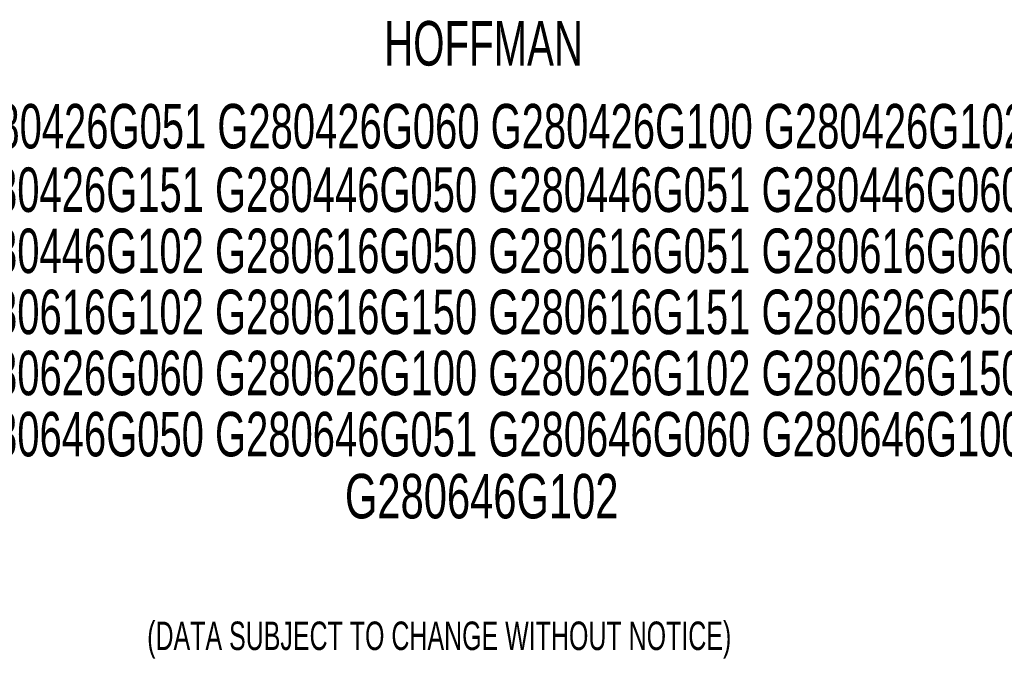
# Model space of a CAD drawing. Extents: x 2.9 to 84.8, y 2.2 to 57.4.
# Tile 16 of 16: x 36.9 to 64.5, y 39.5 to 57.4. Entities that reach past the tile are written whole.
import ezdxf
from ezdxf.enums import TextEntityAlignment as Align

# ---------------------------------------------------------------- set-up
doc = ezdxf.new("R2010")
doc.units = 0
doc.layers.add('TEXT', color=171, linetype='CONTINUOUS')

# ---------------------------------------------------------------- blocks, each defined once
blk = doc.blocks.new('SW_NOTE_0')
at = {"layer": 'TEXT', "color": 0}
for s, width, p in [('HOFFMAN', 0.675, (5.901, 0.678)), ('G280426G050 G280426G051 G280426G060 G280426G100 G280426G102 ', 0.670833, (-14.118, -1.649)), ('G280426G150 G280426G151 G280446G050 G280446G051 G280446G060 ', 0.670833, (-14.184, -3.431)), ('G280446G100 G280446G102 G280616G050 G280616G051 G280616G060 ', 0.670833, (-14.184, -5.146)), ('G280616G100 G280616G102 G280616G150 G280616G151 G280626G050 ', 0.670833, (-14.184, -6.861)), ('G280626G051 G280626G060 G280626G100 G280626G102 G280626G150 ', 0.670833, (-14.184, -8.576)), ('G280626G151 G280646G050 G280646G051 G280646G060 G280646G100 ', 0.670833, (-14.184, -10.292)), ('G280646G102', 0.7, (4.8, -12.032))]:
    blk.add_text(s, height=1.25, dxfattribs=dict(at, width=width)).set_placement(p, align=Align.BOTTOM_LEFT)

msp = doc.modelspace()

# ---------------------------------------------------------------- block references
at = {"layer": 'TEXT'}
msp.add_blockref('SW_NOTE_0', (41.195, 55.036), dxfattribs=at)

# ---------------------------------------------------------------- texts
at = {"layer": 'TEXT', "width": 0.655128}
msp.add_text('(DATA SUBJECT TO CHANGE WITHOUT NOTICE)', height=0.8, dxfattribs=at).set_placement((40.445, 39.444), align=Align.BOTTOM_LEFT)

doc.saveas('drawing.dxf')
